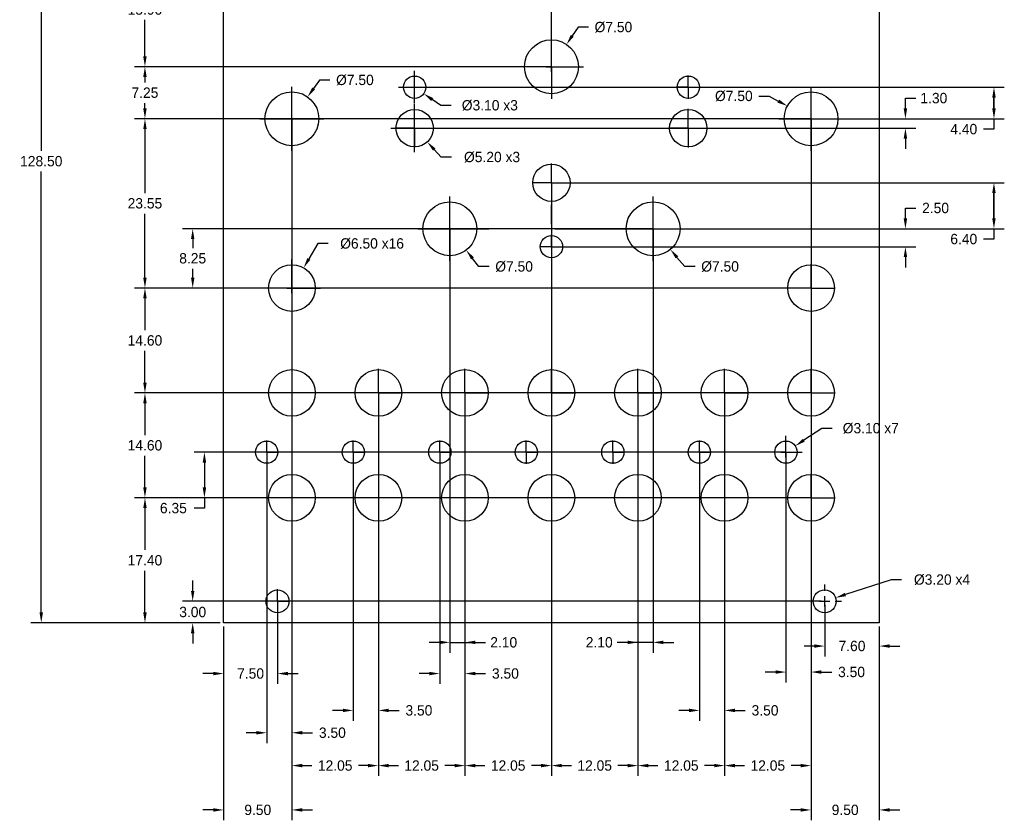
# Model space of a CAD drawing. Header units: millimetres. Extents: x -28 to 109, y -27 to 163.
# Tile 1 of 2: x -28 to 109, y -27 to 84. Entities that reach past the tile are written whole.
import ezdxf

# ---------------------------------------------------------------- set-up
doc = ezdxf.new("R2010")
doc.units = ezdxf.units.MM
doc.header["$MEASUREMENT"] = 0
doc.header["$PDSIZE"] = -5
doc.layers.add('Dimensions', color=1, linetype='Continuous')
doc.layers.add('Panel', color=7, linetype='Continuous')
doc.dimstyles.get("Standard").update_dxf_attribs({"dimscale": 8, "dimtxt": 0.18, "dimasz": 0.18, "dimexe": 0.18, "dimexo": 0.0625, "dimgap": 0.09, "dimtad": 0, "dimtih": 1, "dimtoh": 1, "dimzin": 0, "dimdsep": 46, "dimtxsty": 'Standard', "dimcen": -0.09, "dimadec": 0, "dimazin": 0, "dimtfac": 1, "dimtdec": 4, "dimtofl": 0, "dimtmove": 0, "dimatfit": 3, "dimfxl": 1, "dimtolj": 1, "dimtzin": 0, "dimarcsym": 0})

# ---------------------------------------------------------------- blocks, each defined once
blk = doc.blocks.new('*D288')
at = {"layer": 'Defpoints', "color": 0}
for p in [(9.5, 70.15), (21.55, 32), (21.55, -19.87)]:
    blk.add_point(p, dxfattribs=at)
at = {"layer": 'Dimensions', "color": 0, "lineweight": -2}
for p, q in [((9.5, 69.65), (9.5, -21.31)), ((21.55, 31.5), (21.55, -21.31)), ((10.94, -19.87), (12.29, -19.87)), ((20.11, -19.87), (18.77, -19.87))]:
    blk.add_line(p, q, dxfattribs=at)
at = {"layer": 'Dimensions', "color": 0}
for points in [[(10.94, -19.63), (10.94, -20.11), (9.5, -19.87)], [(20.11, -20.11), (20.11, -19.63), (21.55, -19.87)]]:
    blk.add_solid(points, dxfattribs=at)
at = {"layer": 'Dimensions', "color": 0, "insert": (15.53, -19.87), "char_height": 1.44, "attachment_point": 5}
blk.add_mtext('\\A1;12.05', dxfattribs=at)
blk = doc.blocks.new('*D293')
at = {"layer": 'Defpoints', "color": 0}
for p in [(81.8, 70.15), (69.75, 31.5), (81.8, -19.87)]:
    blk.add_point(p, dxfattribs=at)
at = {"layer": 'Dimensions', "color": 0, "lineweight": -2}
for p, q in [((81.8, 69.65), (81.8, -21.31)), ((69.75, 31), (69.75, -21.31)), ((71.19, -19.87), (72.54, -19.87)), ((80.36, -19.87), (79.02, -19.87))]:
    blk.add_line(p, q, dxfattribs=at)
at = {"layer": 'Dimensions', "color": 0}
for points in [[(71.19, -19.63), (71.19, -20.11), (69.75, -19.87)], [(80.36, -20.11), (80.36, -19.63), (81.8, -19.87)]]:
    blk.add_solid(points, dxfattribs=at)
at = {"layer": 'Dimensions', "color": 0, "insert": (75.78, -19.87), "char_height": 1.44, "attachment_point": 5}
blk.add_mtext('\\A1;12.05', dxfattribs=at)
blk = doc.blocks.new('*D295')
at = {"layer": 'Defpoints', "color": 0}
for p in [(21.55, 32), (18.05, 23.75), (21.55, -12.19)]:
    blk.add_point(p, dxfattribs=at)
at = {"layer": 'Dimensions', "color": 0, "lineweight": -2}
for p, q in [((21.55, 31.5), (21.55, -13.63)), ((18.05, 23.25), (18.05, -13.63)), ((16.61, -12.19), (15.17, -12.19)), ((22.99, -12.19), (24.43, -12.19))]:
    blk.add_line(p, q, dxfattribs=at)
at = {"layer": 'Dimensions', "color": 0}
for points in [[(16.61, -12.43), (16.61, -11.95), (18.05, -12.19)], [(22.99, -11.95), (22.99, -12.43), (21.55, -12.19)]]:
    blk.add_solid(points, dxfattribs=at)
at = {"layer": 'Dimensions', "color": 0, "insert": (27.19, -12.19), "char_height": 1.44, "attachment_point": 5}
blk.add_mtext('\\A1;3.50', dxfattribs=at)
blk = doc.blocks.new('*D296')
at = {"layer": 'Defpoints', "color": 0}
for p in [(30.1, 23.75), (33.6, 17.4), (33.6, -7.06)]:
    blk.add_point(p, dxfattribs=at)
at = {"layer": 'Dimensions', "color": 0, "lineweight": -2}
for p, q in [((30.1, 23.25), (30.1, -8.5)), ((33.6, 16.9), (33.6, -8.5)), ((28.66, -7.06), (27.22, -7.06)), ((35.04, -7.06), (36.48, -7.06))]:
    blk.add_line(p, q, dxfattribs=at)
at = {"layer": 'Dimensions', "color": 0}
for points in [[(28.66, -7.3), (28.66, -6.82), (30.1, -7.06)], [(35.04, -6.82), (35.04, -7.3), (33.6, -7.06)]]:
    blk.add_solid(points, dxfattribs=at)
at = {"layer": 'Dimensions', "color": 0, "insert": (39.24, -7.06), "char_height": 1.44, "attachment_point": 5}
blk.add_mtext('\\A1;3.50', dxfattribs=at)
blk = doc.blocks.new('*D299')
at = {"layer": 'Defpoints', "color": 0}
for p in [(69.75, 32), (66.25, 23.75), (69.75, -12.19)]:
    blk.add_point(p, dxfattribs=at)
at = {"layer": 'Dimensions', "color": 0, "lineweight": -2}
for p, q in [((69.75, 31.5), (69.75, -13.63)), ((66.25, 23.25), (66.25, -13.63)), ((64.81, -12.19), (63.37, -12.19)), ((71.19, -12.19), (72.63, -12.19))]:
    blk.add_line(p, q, dxfattribs=at)
at = {"layer": 'Dimensions', "color": 0}
for points in [[(64.81, -12.43), (64.81, -11.95), (66.25, -12.19)], [(71.19, -11.95), (71.19, -12.43), (69.75, -12.19)]]:
    blk.add_solid(points, dxfattribs=at)
at = {"layer": 'Dimensions', "color": 0, "insert": (75.39, -12.19), "char_height": 1.44, "attachment_point": 5}
blk.add_mtext('\\A1;3.50', dxfattribs=at)
blk = doc.blocks.new('*D300')
at = {"layer": 'Defpoints', "color": 0}
for p in [(78.3, 23.75), (81.8, 0), (81.8, -6.85)]:
    blk.add_point(p, dxfattribs=at)
at = {"layer": 'Dimensions', "color": 0, "lineweight": -2}
for p, q in [((78.3, 23.25), (78.3, -8.29)), ((81.8, -0.5), (81.8, -8.29)), ((76.86, -6.85), (75.42, -6.85)), ((83.24, -6.85), (84.68, -6.85))]:
    blk.add_line(p, q, dxfattribs=at)
at = {"layer": 'Dimensions', "color": 0}
for points in [[(76.86, -7.09), (76.86, -6.61), (78.3, -6.85)], [(83.24, -6.61), (83.24, -7.09), (81.8, -6.85)]]:
    blk.add_solid(points, dxfattribs=at)
at = {"layer": 'Dimensions', "color": 0, "insert": (87.44, -6.85), "char_height": 1.44, "attachment_point": 5}
blk.add_mtext('\\A1;3.50', dxfattribs=at)
blk = doc.blocks.new('*D301')
at = {"layer": 'Defpoints', "color": 0}
for p in [(7.5, 3), (0, 0), (7.5, -7.06)]:
    blk.add_point(p, dxfattribs=at)
at = {"layer": 'Dimensions', "color": 0, "lineweight": -2}
for p, q in [((7.5, 2.5), (7.5, -8.5)), ((0, -0.5), (0, -8.5)), ((-1.44, -7.06), (-2.88, -7.06)), ((8.94, -7.06), (10.38, -7.06))]:
    blk.add_line(p, q, dxfattribs=at)
at = {"layer": 'Dimensions', "color": 0}
for points in [[(-1.44, -7.3), (-1.44, -6.82), (0, -7.06)], [(8.94, -6.82), (8.94, -7.3), (7.5, -7.06)]]:
    blk.add_solid(points, dxfattribs=at)
at = {"layer": 'Dimensions', "color": 0, "insert": (3.75, -7.06), "char_height": 1.44, "attachment_point": 5}
blk.add_mtext('\\A1;7.50', dxfattribs=at)
blk = doc.blocks.new('*D302')
at = {"layer": 'Defpoints', "color": 0}
for p in [(83.7, 3), (91.3, 0), (91.3, -3.23)]:
    blk.add_point(p, dxfattribs=at)
at = {"layer": 'Dimensions', "color": 0, "lineweight": -2}
for p, q in [((83.7, 2.5), (83.7, -4.67)), ((91.3, -0.5), (91.3, -4.67)), ((82.26, -3.23), (80.82, -3.23)), ((92.74, -3.23), (94.18, -3.23))]:
    blk.add_line(p, q, dxfattribs=at)
at = {"layer": 'Dimensions', "color": 0}
for points in [[(82.26, -3.47), (82.26, -2.99), (83.7, -3.23)], [(92.74, -2.99), (92.74, -3.47), (91.3, -3.23)]]:
    blk.add_solid(points, dxfattribs=at)
at = {"layer": 'Dimensions', "color": 0, "insert": (87.5, -3.23), "char_height": 1.44, "attachment_point": 5}
blk.add_mtext('\\A1;7.60', dxfattribs=at)
blk = doc.blocks.new('*D303')
at = {"layer": 'Defpoints', "color": 0}
for p in [(-4.31, 3), (83.7, 3), (0, 0)]:
    blk.add_point(p, dxfattribs=at)
at = {"layer": 'Dimensions', "color": 0, "lineweight": -2}
for p, q in [((-4.31, 4.44), (-4.31, 5.88)), ((83.2, 3), (-5.75, 3)), ((-0.5, 0), (-5.75, 0)), ((-4.31, -1.44), (-4.31, -2.88))]:
    blk.add_line(p, q, dxfattribs=at)
at = {"layer": 'Dimensions', "color": 0}
for points in [[(-4.55, 4.44), (-4.07, 4.44), (-4.31, 3)], [(-4.07, -1.44), (-4.55, -1.44), (-4.31, 0)]]:
    blk.add_solid(points, dxfattribs=at)
at = {"layer": 'Dimensions', "color": 0, "insert": (-4.31, 1.5), "char_height": 1.44, "attachment_point": 5}
blk.add_mtext('\\A1;3.00', dxfattribs=at)
blk = doc.blocks.new('*D304')
at = {"layer": 'Defpoints', "color": 0}
for p in [(81.8, 17.4), (-10.96, 0), (0, 0)]:
    blk.add_point(p, dxfattribs=at)
at = {"layer": 'Dimensions', "color": 0, "lineweight": -2}
for p, q in [((81.3, 17.4), (-12.4, 17.4)), ((-10.96, 15.96), (-10.96, 10.14)), ((-10.96, 1.44), (-10.96, 7.26)), ((-0.5, 0), (-12.4, 0))]:
    blk.add_line(p, q, dxfattribs=at)
at = {"layer": 'Dimensions', "color": 0}
for points in [[(-10.72, 15.96), (-11.2, 15.96), (-10.96, 17.4)], [(-11.2, 1.44), (-10.72, 1.44), (-10.96, 0)]]:
    blk.add_solid(points, dxfattribs=at)
at = {"layer": 'Dimensions', "color": 0, "insert": (-10.96, 8.7), "char_height": 1.44, "attachment_point": 5}
blk.add_mtext('\\A1;17.40', dxfattribs=at)
blk = doc.blocks.new('*D305')
at = {"layer": 'Defpoints', "color": 0}
for p in [(78.3, 23.75), (-2.68, 17.4), (81.8, 17.4)]:
    blk.add_point(p, dxfattribs=at)
at = {"layer": 'Dimensions', "color": 0, "lineweight": -2}
for p, q in [((77.8, 23.75), (-4.12, 23.75)), ((-2.68, 22.31), (-2.68, 18.84)), ((81.3, 17.4), (-4.12, 17.4)), ((-2.68, 17.4), (-2.68, 15.96)), ((-2.68, 15.96), (-4.12, 15.96))]:
    blk.add_line(p, q, dxfattribs=at)
at = {"layer": 'Dimensions', "color": 0}
for points in [[(-2.44, 22.31), (-2.92, 22.31), (-2.68, 23.75)], [(-2.92, 18.84), (-2.44, 18.84), (-2.68, 17.4)]]:
    blk.add_solid(points, dxfattribs=at)
at = {"layer": 'Dimensions', "color": 0, "insert": (-7, 15.96), "char_height": 1.44, "attachment_point": 5}
blk.add_mtext('\\A1;6.35', dxfattribs=at)
blk = doc.blocks.new('*D306')
at = {"layer": 'Defpoints', "color": 0}
for p in [(-10.96, 32), (81.8, 32), (81.8, 17.4)]:
    blk.add_point(p, dxfattribs=at)
at = {"layer": 'Dimensions', "color": 0, "lineweight": -2}
for p, q in [((81.3, 32), (-12.4, 32)), ((-10.96, 30.56), (-10.96, 26.14)), ((-10.96, 18.84), (-10.96, 23.26)), ((81.3, 17.4), (-12.4, 17.4))]:
    blk.add_line(p, q, dxfattribs=at)
at = {"layer": 'Dimensions', "color": 0}
for points in [[(-10.72, 30.56), (-11.2, 30.56), (-10.96, 32)], [(-11.2, 18.84), (-10.72, 18.84), (-10.96, 17.4)]]:
    blk.add_solid(points, dxfattribs=at)
at = {"layer": 'Dimensions', "color": 0, "insert": (-10.96, 24.7), "char_height": 1.44, "attachment_point": 5}
blk.add_mtext('\\A1;14.60', dxfattribs=at)
blk = doc.blocks.new('*D307')
at = {"layer": 'Defpoints', "color": 0}
for p in [(-10.96, 46.6), (81.8, 46.6), (81.8, 32)]:
    blk.add_point(p, dxfattribs=at)
at = {"layer": 'Dimensions', "color": 0, "lineweight": -2}
for p, q in [((81.3, 46.6), (-12.4, 46.6)), ((-10.96, 45.16), (-10.96, 40.74)), ((-10.96, 33.44), (-10.96, 37.86)), ((81.3, 32), (-12.4, 32))]:
    blk.add_line(p, q, dxfattribs=at)
at = {"layer": 'Dimensions', "color": 0}
for points in [[(-10.72, 45.16), (-11.2, 45.16), (-10.96, 46.6)], [(-11.2, 33.44), (-10.72, 33.44), (-10.96, 32)]]:
    blk.add_solid(points, dxfattribs=at)
at = {"layer": 'Dimensions', "color": 0, "insert": (-10.96, 39.3), "char_height": 1.44, "attachment_point": 5}
blk.add_mtext('\\A1;14.60', dxfattribs=at)
blk = doc.blocks.new('*D308')
at = {"layer": 'Defpoints', "color": 0}
for p in [(57.7, 54.85), (-4.31, 46.6), (81.8, 46.6)]:
    blk.add_point(p, dxfattribs=at)
at = {"layer": 'Dimensions', "color": 0, "lineweight": -2}
for p, q in [((57.2, 54.85), (-5.75, 54.85)), ((-4.31, 53.41), (-4.31, 52.16)), ((-4.31, 48.04), (-4.31, 49.28)), ((81.3, 46.6), (-5.75, 46.6))]:
    blk.add_line(p, q, dxfattribs=at)
at = {"layer": 'Dimensions', "color": 0}
for points in [[(-4.07, 53.41), (-4.55, 53.41), (-4.31, 54.85)], [(-4.55, 48.04), (-4.07, 48.04), (-4.31, 46.6)]]:
    blk.add_solid(points, dxfattribs=at)
at = {"layer": 'Dimensions', "color": 0, "insert": (-4.31, 50.73), "char_height": 1.44, "attachment_point": 5}
blk.add_mtext('\\A1;8.25', dxfattribs=at)
blk = doc.blocks.new('*D309')
at = {"layer": 'Defpoints', "color": 0}
for p in [(81.8, 70.15), (-10.96, 46.6), (81.8, 46.6)]:
    blk.add_point(p, dxfattribs=at)
at = {"layer": 'Dimensions', "color": 0, "lineweight": -2}
for p, q in [((81.3, 70.15), (-12.4, 70.15)), ((-10.96, 68.71), (-10.96, 59.81)), ((-10.96, 48.04), (-10.96, 56.94)), ((81.3, 46.6), (-12.4, 46.6))]:
    blk.add_line(p, q, dxfattribs=at)
at = {"layer": 'Dimensions', "color": 0}
for points in [[(-10.72, 68.71), (-11.2, 68.71), (-10.96, 70.15)], [(-11.2, 48.04), (-10.72, 48.04), (-10.96, 46.6)]]:
    blk.add_solid(points, dxfattribs=at)
at = {"layer": 'Dimensions', "color": 0, "insert": (-10.96, 58.38), "char_height": 1.44, "attachment_point": 5}
blk.add_mtext('\\A1;23.55', dxfattribs=at)
blk = doc.blocks.new('*D334')
at = {"layer": 'Defpoints', "color": 0}
for p in [(45.65, 77.4), (-10.96, 70.15), (81.8, 70.15)]:
    blk.add_point(p, dxfattribs=at)
at = {"layer": 'Dimensions', "color": 0, "lineweight": -2}
for p, q in [((45.15, 77.4), (-12.4, 77.4)), ((-10.96, 75.96), (-10.96, 75.22)), ((-10.96, 71.59), (-10.96, 72.34)), ((81.3, 70.15), (-12.4, 70.15))]:
    blk.add_line(p, q, dxfattribs=at)
at = {"layer": 'Dimensions', "color": 0}
for points in [[(-10.72, 75.96), (-11.2, 75.96), (-10.96, 77.4)], [(-11.2, 71.59), (-10.72, 71.59), (-10.96, 70.15)]]:
    blk.add_solid(points, dxfattribs=at)
at = {"layer": 'Dimensions', "color": 0, "insert": (-10.96, 73.78), "char_height": 1.44, "attachment_point": 5}
blk.add_mtext('\\A1;7.25', dxfattribs=at)
blk = doc.blocks.new('*D344')
at = {"layer": 'Defpoints', "color": 0}
for p in [(-25.4, 128.5), (0, 128.5), (0, 0)]:
    blk.add_point(p, dxfattribs=at)
at = {"layer": 'Dimensions', "color": 0, "lineweight": -2}
for p, q in [((-0.5, 128.5), (-26.84, 128.5)), ((-25.4, 127.06), (-25.4, 65.69)), ((-25.4, 1.44), (-25.4, 62.81)), ((-0.5, 0), (-26.84, 0))]:
    blk.add_line(p, q, dxfattribs=at)
at = {"layer": 'Dimensions', "color": 0}
for points in [[(-25.16, 127.06), (-25.64, 127.06), (-25.4, 128.5)], [(-25.64, 1.44), (-25.16, 1.44), (-25.4, 0)]]:
    blk.add_solid(points, dxfattribs=at)
at = {"layer": 'Dimensions', "color": 0, "insert": (-25.4, 64.25), "char_height": 1.44, "attachment_point": 5}
blk.add_mtext('\\A1;128.50', dxfattribs=at)
blk = doc.blocks.new('*D363')
at = {"layer": 'Defpoints', "color": 0}
for p in [(11.14, 49.41), (7.86, 43.79)]:
    blk.add_point(p, dxfattribs=at)
at = {"layer": 'Dimensions', "color": 0, "lineweight": -2}
for p, q in [((13.11, 52.78), (11.86, 50.65)), ((14.55, 52.78), (13.11, 52.78))]:
    blk.add_line(p, q, dxfattribs=at)
at = {"layer": 'Dimensions', "color": 0}
for p, q in [((9.5, 48.04), (9.5, 50.57)), ((9.5, 45.88), (9.5, 47.32)), ((8.06, 46.6), (5.53, 46.6)), ((8.78, 46.6), (10.22, 46.6)), ((10.94, 46.6), (13.47, 46.6)), ((9.5, 45.16), (9.5, 42.63))]:
    blk.add_line(p, q, dxfattribs=at)
blk.add_solid([(11.66, 50.77), (12.07, 50.53), (11.14, 49.41)], dxfattribs=at)
at = {"layer": 'Dimensions', "color": 0, "insert": (20.67, 52.78), "char_height": 1.44, "attachment_point": 5}
blk.add_mtext('\\A1;%%c6.50 x16', dxfattribs=at)
blk = doc.blocks.new('*D364')
at = {"layer": 'Defpoints', "color": 0}
for p in [(79.59, 24.61), (77.01, 22.89)]:
    blk.add_point(p, dxfattribs=at)
at = {"layer": 'Dimensions', "color": 0, "lineweight": -2}
for p, q in [((83.28, 27.07), (80.79, 25.41)), ((84.72, 27.07), (83.28, 27.07))]:
    blk.add_line(p, q, dxfattribs=at)
at = {"layer": 'Dimensions', "color": 0}
for p, q in [((78.3, 25.19), (78.3, 26.02)), ((76.86, 23.75), (76.03, 23.75)), ((77.58, 23.75), (79.02, 23.75)), ((78.3, 23.03), (78.3, 24.47)), ((79.74, 23.75), (80.57, 23.75)), ((78.3, 22.31), (78.3, 21.48))]:
    blk.add_line(p, q, dxfattribs=at)
blk.add_solid([(80.66, 25.61), (80.92, 25.21), (79.59, 24.61)], dxfattribs=at)
at = {"layer": 'Dimensions', "color": 0, "insert": (90.12, 27.07), "char_height": 1.44, "attachment_point": 5}
blk.add_mtext('\\A1;%%c3.10 x7', dxfattribs=at)
blk = doc.blocks.new('*D368')
at = {"layer": 'Defpoints', "color": 0}
for p in [(85.22, 3.49), (82.18, 2.51)]:
    blk.add_point(p, dxfattribs=at)
at = {"layer": 'Dimensions', "color": 0, "lineweight": -2}
for p, q in [((92.96, 6), (86.59, 3.94)), ((94.4, 6), (92.96, 6))]:
    blk.add_line(p, q, dxfattribs=at)
at = {"layer": 'Dimensions', "color": 0}
for p, q in [((83.7, 4.44), (83.7, 5.32)), ((82.26, 3), (81.38, 3)), ((82.98, 3), (84.42, 3)), ((83.7, 2.28), (83.7, 3.72)), ((85.14, 3), (86.02, 3)), ((83.7, 1.56), (83.7, 0.68))]:
    blk.add_line(p, q, dxfattribs=at)
blk.add_solid([(86.52, 4.17), (86.67, 3.71), (85.22, 3.49)], dxfattribs=at)
at = {"layer": 'Dimensions', "color": 0, "insert": (100.04, 6), "char_height": 1.44, "attachment_point": 5}
blk.add_mtext('\\A1;%%c3.20 x4', dxfattribs=at)
blk = doc.blocks.new('*D370')
at = {"layer": 'Defpoints', "color": 0}
for p in [(6, 23.75), (9.5, 3), (9.5, -15.3)]:
    blk.add_point(p, dxfattribs=at)
at = {"layer": 'Dimensions', "color": 0, "lineweight": -2}
for p, q in [((6, 23.25), (6, -16.74)), ((9.5, 2.5), (9.5, -16.74)), ((4.56, -15.3), (3.12, -15.3)), ((10.94, -15.3), (12.38, -15.3))]:
    blk.add_line(p, q, dxfattribs=at)
at = {"layer": 'Dimensions', "color": 0}
for points in [[(4.56, -15.54), (4.56, -15.06), (6, -15.3)], [(10.94, -15.06), (10.94, -15.54), (9.5, -15.3)]]:
    blk.add_solid(points, dxfattribs=at)
at = {"layer": 'Dimensions', "color": 0, "insert": (15.14, -15.3), "char_height": 1.44, "attachment_point": 5}
blk.add_mtext('\\A1;3.50', dxfattribs=at)
blk = doc.blocks.new('*D371')
at = {"layer": 'Defpoints', "color": 0}
for p in [(9.5, 17.4), (0, -0.5), (9.5, -26.04)]:
    blk.add_point(p, dxfattribs=at)
at = {"layer": 'Dimensions', "color": 0, "lineweight": -2}
for p, q in [((9.5, 16.9), (9.5, -27.48)), ((0, -1), (0, -27.48)), ((-1.44, -26.04), (-2.88, -26.04)), ((10.94, -26.04), (12.38, -26.04))]:
    blk.add_line(p, q, dxfattribs=at)
at = {"layer": 'Dimensions', "color": 0}
for points in [[(-1.44, -26.28), (-1.44, -25.8), (0, -26.04)], [(10.94, -25.8), (10.94, -26.28), (9.5, -26.04)]]:
    blk.add_solid(points, dxfattribs=at)
at = {"layer": 'Dimensions', "color": 0, "insert": (4.75, -26.04), "char_height": 1.44, "attachment_point": 5}
blk.add_mtext('\\A1;9.50', dxfattribs=at)
blk = doc.blocks.new('*D372')
at = {"layer": 'Defpoints', "color": 0}
for p in [(81.8, 17.4), (91.3, 0), (81.8, -26.04)]:
    blk.add_point(p, dxfattribs=at)
at = {"layer": 'Dimensions', "color": 0, "lineweight": -2}
for p, q in [((81.8, 16.9), (81.8, -27.48)), ((91.3, -0.5), (91.3, -27.48)), ((80.36, -26.04), (78.92, -26.04)), ((92.74, -26.04), (94.18, -26.04))]:
    blk.add_line(p, q, dxfattribs=at)
at = {"layer": 'Dimensions', "color": 0}
for points in [[(80.36, -26.28), (80.36, -25.8), (81.8, -26.04)], [(92.74, -25.8), (92.74, -26.28), (91.3, -26.04)]]:
    blk.add_solid(points, dxfattribs=at)
at = {"layer": 'Dimensions', "color": 0, "insert": (86.55, -26.04), "char_height": 1.44, "attachment_point": 5}
blk.add_mtext('\\A1;9.50', dxfattribs=at)
blk = doc.blocks.new('*D373')
at = {"layer": 'Defpoints', "color": 0}
for p in [(67.9, 93.3), (-10.96, 77.4), (45.65, 77.4)]:
    blk.add_point(p, dxfattribs=at)
at = {"layer": 'Dimensions', "color": 0, "lineweight": -2}
for p, q in [((67.4, 93.3), (-12.4, 93.3)), ((-10.96, 91.86), (-10.96, 86.79)), ((-10.96, 78.84), (-10.96, 83.91)), ((45.15, 77.4), (-12.4, 77.4))]:
    blk.add_line(p, q, dxfattribs=at)
at = {"layer": 'Dimensions', "color": 0}
for points in [[(-10.72, 91.86), (-11.2, 91.86), (-10.96, 93.3)], [(-11.2, 78.84), (-10.72, 78.84), (-10.96, 77.4)]]:
    blk.add_solid(points, dxfattribs=at)
at = {"layer": 'Dimensions', "color": 0, "insert": (-10.96, 85.35), "char_height": 1.44, "attachment_point": 5}
blk.add_mtext('\\A1;15.90', dxfattribs=at)
blk = doc.blocks.new('*D381')
at = {"layer": 'Defpoints', "color": 0}
for p in [(23.4, 148.89), (23.4, 93.3), (45.65, 77.4)]:
    blk.add_point(p, dxfattribs=at)
at = {"layer": 'Dimensions', "color": 0, "lineweight": -2}
for p, q in [((23.4, 93.8), (23.4, 150.33)), ((45.65, 77.9), (45.65, 150.33)), ((24.84, 148.89), (30.93, 148.89)), ((44.21, 148.89), (38.12, 148.89))]:
    blk.add_line(p, q, dxfattribs=at)
at = {"layer": 'Dimensions', "color": 0}
for points in [[(24.84, 149.13), (24.84, 148.65), (23.4, 148.89)], [(44.21, 148.65), (44.21, 149.13), (45.65, 148.89)]]:
    blk.add_solid(points, dxfattribs=at)
at = {"layer": 'Dimensions', "color": 0, "insert": (34.52, 148.89), "char_height": 1.44, "attachment_point": 5}
blk.add_mtext('\\A1;22.25', dxfattribs=at)
blk = doc.blocks.new('*D387')
at = {"layer": 'Defpoints', "color": 0}
for p in [(47.75, 80.51), (43.55, 74.29)]:
    blk.add_point(p, dxfattribs=at)
at = {"layer": 'Dimensions', "color": 0, "lineweight": -2}
for p, q in [((49.36, 82.9), (48.55, 81.7)), ((50.8, 82.9), (49.36, 82.9))]:
    blk.add_line(p, q, dxfattribs=at)
at = {"layer": 'Dimensions', "color": 0}
for p, q in [((45.65, 78.84), (45.65, 81.87)), ((44.21, 77.4), (41.18, 77.4)), ((44.93, 77.4), (46.37, 77.4)), ((45.65, 76.68), (45.65, 78.12)), ((47.09, 77.4), (50.12, 77.4)), ((45.65, 75.96), (45.65, 72.93))]:
    blk.add_line(p, q, dxfattribs=at)
blk.add_solid([(48.35, 81.84), (48.75, 81.57), (47.75, 80.51)], dxfattribs=at)
at = {"layer": 'Dimensions', "color": 0, "insert": (54.28, 82.9), "char_height": 1.44, "attachment_point": 5}
blk.add_mtext('\\A1;%%c7.50', dxfattribs=at)
blk = doc.blocks.new('*D392')
at = {"layer": 'Defpoints', "color": 0}
for p in [(81.8, 70.15), (94.94, 70.15), (26.6, 68.85)]:
    blk.add_point(p, dxfattribs=at)
at = {"layer": 'Dimensions', "color": 0, "lineweight": -2}
for p, q in [((94.94, 73.03), (96.38, 73.03)), ((94.94, 71.59), (94.94, 73.03)), ((82.3, 70.15), (96.38, 70.15)), ((27.1, 68.85), (96.38, 68.85)), ((94.94, 67.41), (94.94, 65.97))]:
    blk.add_line(p, q, dxfattribs=at)
at = {"layer": 'Dimensions', "color": 0}
for points in [[(94.7, 71.59), (95.18, 71.59), (94.94, 70.15)], [(95.18, 67.41), (94.7, 67.41), (94.94, 68.85)]]:
    blk.add_solid(points, dxfattribs=at)
at = {"layer": 'Dimensions', "color": 0, "insert": (98.9, 73.03), "char_height": 1.44, "attachment_point": 5}
blk.add_mtext('\\A1;1.30', dxfattribs=at)
blk = doc.blocks.new('*D393')
at = {"layer": 'Defpoints', "color": 0}
for p in [(26.6, 74.55), (81.8, 70.15), (107.27, 70.15)]:
    blk.add_point(p, dxfattribs=at)
at = {"layer": 'Dimensions', "color": 0, "lineweight": -2}
for p, q in [((27.1, 74.55), (108.71, 74.55)), ((107.27, 73.11), (107.27, 71.59)), ((107.27, 71.59), (107.27, 73.11)), ((82.3, 70.15), (108.71, 70.15)), ((107.27, 70.15), (107.27, 68.71)), ((107.27, 68.71), (105.83, 68.71))]:
    blk.add_line(p, q, dxfattribs=at)
at = {"layer": 'Dimensions', "color": 0}
for points in [[(107.51, 73.11), (107.03, 73.11), (107.27, 74.55)], [(107.03, 71.59), (107.51, 71.59), (107.27, 70.15)]]:
    blk.add_solid(points, dxfattribs=at)
at = {"layer": 'Dimensions', "color": 0, "insert": (103.07, 68.71), "char_height": 1.44, "attachment_point": 5}
blk.add_mtext('\\A1;4.40', dxfattribs=at)
blk = doc.blocks.new('*D397')
at = {"layer": 'Defpoints', "color": 0}
for p in [(21.55, 32), (33.6, 32), (33.6, -19.87)]:
    blk.add_point(p, dxfattribs=at)
at = {"layer": 'Dimensions', "color": 0, "lineweight": -2}
for p, q in [((21.55, 31.5), (21.55, -21.31)), ((33.6, 31.5), (33.6, -21.31)), ((22.99, -19.87), (24.34, -19.87)), ((32.16, -19.87), (30.82, -19.87))]:
    blk.add_line(p, q, dxfattribs=at)
at = {"layer": 'Dimensions', "color": 0}
for points in [[(22.99, -19.63), (22.99, -20.11), (21.55, -19.87)], [(32.16, -20.11), (32.16, -19.63), (33.6, -19.87)]]:
    blk.add_solid(points, dxfattribs=at)
at = {"layer": 'Dimensions', "color": 0, "insert": (27.57, -19.87), "char_height": 1.44, "attachment_point": 5}
blk.add_mtext('\\A1;12.05', dxfattribs=at)
blk = doc.blocks.new('*D400')
at = {"layer": 'Defpoints', "color": 0}
for p in [(57.7, 32), (69.75, 32), (69.75, -19.87)]:
    blk.add_point(p, dxfattribs=at)
at = {"layer": 'Dimensions', "color": 0, "lineweight": -2}
for p, q in [((57.7, 31.5), (57.7, -21.31)), ((69.75, 31.5), (69.75, -21.31)), ((59.14, -19.87), (60.48, -19.87)), ((68.31, -19.87), (66.97, -19.87))]:
    blk.add_line(p, q, dxfattribs=at)
at = {"layer": 'Dimensions', "color": 0}
for points in [[(59.14, -19.63), (59.14, -20.11), (57.7, -19.87)], [(68.31, -20.11), (68.31, -19.63), (69.75, -19.87)]]:
    blk.add_solid(points, dxfattribs=at)
at = {"layer": 'Dimensions', "color": 0, "insert": (63.73, -19.87), "char_height": 1.44, "attachment_point": 5}
blk.add_mtext('\\A1;12.05', dxfattribs=at)
blk = doc.blocks.new('*D401')
at = {"layer": 'Defpoints', "color": 0}
for p in [(31.5, 54.85), (33.6, 32), (33.6, -2.72)]:
    blk.add_point(p, dxfattribs=at)
at = {"layer": 'Dimensions', "color": 0, "lineweight": -2}
for p, q in [((31.5, 54.35), (31.5, -4.16)), ((33.6, 31.5), (33.6, -4.16)), ((30.06, -2.72), (28.62, -2.72)), ((31.5, -2.72), (36.48, -2.72))]:
    blk.add_line(p, q, dxfattribs=at)
at = {"layer": 'Dimensions', "color": 0}
for points in [[(30.06, -2.96), (30.06, -2.48), (31.5, -2.72)], [(35.04, -2.48), (35.04, -2.96), (33.6, -2.72)]]:
    blk.add_solid(points, dxfattribs=at)
at = {"layer": 'Dimensions', "color": 0, "insert": (39, -2.72), "char_height": 1.44, "attachment_point": 5}
blk.add_mtext('\\A1;2.10', dxfattribs=at)
blk = doc.blocks.new('*D402')
at = {"layer": 'Defpoints', "color": 0}
for p in [(59.8, 54.85), (57.7, 32), (57.7, -2.72)]:
    blk.add_point(p, dxfattribs=at)
at = {"layer": 'Dimensions', "color": 0, "lineweight": -2}
for p, q in [((59.8, 54.35), (59.8, -4.16)), ((57.7, 31.5), (57.7, -4.16)), ((59.8, -2.72), (54.82, -2.72)), ((61.24, -2.72), (62.68, -2.72))]:
    blk.add_line(p, q, dxfattribs=at)
at = {"layer": 'Dimensions', "color": 0}
for points in [[(56.26, -2.96), (56.26, -2.48), (57.7, -2.72)], [(61.24, -2.48), (61.24, -2.96), (59.8, -2.72)]]:
    blk.add_solid(points, dxfattribs=at)
at = {"layer": 'Dimensions', "color": 0, "insert": (52.3, -2.72), "char_height": 1.44, "attachment_point": 5}
blk.add_mtext('\\A1;2.10', dxfattribs=at)
blk = doc.blocks.new('*D407')
at = {"layer": 'Defpoints', "color": 0}
for p in [(45.65, 61.2), (33.6, 32), (45.65, -19.87)]:
    blk.add_point(p, dxfattribs=at)
at = {"layer": 'Dimensions', "color": 0, "lineweight": -2}
for p, q in [((45.65, 60.7), (45.65, -21.31)), ((33.6, 31.5), (33.6, -21.31)), ((35.04, -19.87), (36.38, -19.87)), ((44.21, -19.87), (42.87, -19.87))]:
    blk.add_line(p, q, dxfattribs=at)
at = {"layer": 'Dimensions', "color": 0}
for points in [[(35.04, -19.63), (35.04, -20.11), (33.6, -19.87)], [(44.21, -20.11), (44.21, -19.63), (45.65, -19.87)]]:
    blk.add_solid(points, dxfattribs=at)
at = {"layer": 'Dimensions', "color": 0, "insert": (39.62, -19.87), "char_height": 1.44, "attachment_point": 5}
blk.add_mtext('\\A1;12.05', dxfattribs=at)
blk = doc.blocks.new('*D408')
at = {"layer": 'Defpoints', "color": 0}
for p in [(45.65, 54.85), (57.7, 32), (45.65, -19.87)]:
    blk.add_point(p, dxfattribs=at)
at = {"layer": 'Dimensions', "color": 0, "lineweight": -2}
for p, q in [((45.65, 54.35), (45.65, -21.31)), ((57.7, 31.5), (57.7, -21.31)), ((47.09, -19.87), (48.44, -19.87)), ((56.26, -19.87), (54.91, -19.87))]:
    blk.add_line(p, q, dxfattribs=at)
at = {"layer": 'Dimensions', "color": 0}
for points in [[(47.09, -19.63), (47.09, -20.11), (45.65, -19.87)], [(56.26, -20.11), (56.26, -19.63), (57.7, -19.87)]]:
    blk.add_solid(points, dxfattribs=at)
at = {"layer": 'Dimensions', "color": 0, "insert": (51.67, -19.87), "char_height": 1.44, "attachment_point": 5}
blk.add_mtext('\\A1;12.05', dxfattribs=at)
blk = doc.blocks.new('*D414')
at = {"layer": 'Defpoints', "color": 0}
for p in [(25.33, 75.44), (27.87, 73.66)]:
    blk.add_point(p, dxfattribs=at)
at = {"layer": 'Dimensions', "color": 0}
for p, q in [((26.6, 72.28), (26.6, 76.82)), ((24.33, 74.55), (28.87, 74.55))]:
    blk.add_line(p, q, dxfattribs=at)
at = {"layer": 'Dimensions', "color": 0, "lineweight": -2}
for p, q in [((30.23, 72.01), (29.05, 72.84)), ((31.67, 72.01), (30.23, 72.01))]:
    blk.add_line(p, q, dxfattribs=at)
at = {"layer": 'Dimensions', "color": 0}
blk.add_solid([(29.19, 73.03), (28.91, 72.64), (27.87, 73.66)], dxfattribs=at)
at = {"layer": 'Dimensions', "color": 0, "insert": (37.07, 72.01), "char_height": 1.44, "attachment_point": 5}
blk.add_mtext('\\A1;%%c3.10 x3', dxfattribs=at)
blk = doc.blocks.new('*D415')
at = {"layer": 'Defpoints', "color": 0}
for p in [(24.84, 70.77), (28.36, 66.93)]:
    blk.add_point(p, dxfattribs=at)
at = {"layer": 'Dimensions', "color": 0}
for p, q in [((26.6, 65.53), (26.6, 72.17)), ((23.28, 68.85), (29.92, 68.85))]:
    blk.add_line(p, q, dxfattribs=at)
at = {"layer": 'Dimensions', "color": 0, "lineweight": -2}
for p, q in [((30.3, 64.81), (29.33, 65.87)), ((31.74, 64.81), (30.3, 64.81))]:
    blk.add_line(p, q, dxfattribs=at)
at = {"layer": 'Dimensions', "color": 0}
blk.add_solid([(29.51, 66.03), (29.15, 65.71), (28.36, 66.93)], dxfattribs=at)
at = {"layer": 'Dimensions', "color": 0, "insert": (37.38, 64.81), "char_height": 1.44, "attachment_point": 5}
blk.add_mtext('\\A1;%%c5.20 x3', dxfattribs=at)
blk = doc.blocks.new('*D416')
at = {"layer": 'Defpoints', "color": 0}
for p in [(11.69, 73.2), (7.31, 67.1)]:
    blk.add_point(p, dxfattribs=at)
at = {"layer": 'Dimensions', "color": 0, "lineweight": -2}
for p, q in [((13.36, 75.54), (12.53, 74.37)), ((14.8, 75.54), (13.36, 75.54))]:
    blk.add_line(p, q, dxfattribs=at)
at = {"layer": 'Dimensions', "color": 0}
for p, q in [((9.5, 65.68), (9.5, 74.62)), ((5.03, 70.15), (13.97, 70.15))]:
    blk.add_line(p, q, dxfattribs=at)
blk.add_solid([(12.33, 74.51), (12.72, 74.23), (11.69, 73.2)], dxfattribs=at)
at = {"layer": 'Dimensions', "color": 0, "insert": (18.28, 75.54), "char_height": 1.44, "attachment_point": 5}
blk.add_mtext('\\A1;%%c7.50', dxfattribs=at)
blk = doc.blocks.new('*D417')
at = {"layer": 'Defpoints', "color": 0}
for p in [(78.5, 71.94), (85.1, 68.36)]:
    blk.add_point(p, dxfattribs=at)
at = {"layer": 'Dimensions', "color": 0}
for p, q in [((81.8, 65.68), (81.8, 74.62)), ((77.33, 70.15), (86.27, 70.15))]:
    blk.add_line(p, q, dxfattribs=at)
at = {"layer": 'Dimensions', "color": 0, "lineweight": -2}
for p, q in [((74.53, 73.31), (75.97, 73.31)), ((75.97, 73.31), (77.24, 72.62))]:
    blk.add_line(p, q, dxfattribs=at)
at = {"layer": 'Dimensions', "color": 0}
blk.add_solid([(77.12, 72.41), (77.35, 72.83), (78.5, 71.94)], dxfattribs=at)
at = {"layer": 'Dimensions', "color": 0, "insert": (71.05, 73.31), "char_height": 1.44, "attachment_point": 5}
blk.add_mtext('\\A1;%%c7.50', dxfattribs=at)
blk = doc.blocks.new('*D418')
at = {"layer": 'Defpoints', "color": 0}
for p in [(29.22, 57.83), (33.78, 51.87)]:
    blk.add_point(p, dxfattribs=at)
at = {"layer": 'Dimensions', "color": 0}
for p, q in [((31.5, 50.38), (31.5, 59.32)), ((27.03, 54.85), (35.97, 54.85))]:
    blk.add_line(p, q, dxfattribs=at)
at = {"layer": 'Dimensions', "color": 0, "lineweight": -2}
for p, q in [((35.53, 49.58), (34.65, 50.73)), ((36.97, 49.58), (35.53, 49.58))]:
    blk.add_line(p, q, dxfattribs=at)
at = {"layer": 'Dimensions', "color": 0}
blk.add_solid([(34.84, 50.87), (34.46, 50.58), (33.78, 51.87)], dxfattribs=at)
at = {"layer": 'Dimensions', "color": 0, "insert": (40.45, 49.58), "char_height": 1.44, "attachment_point": 5}
blk.add_mtext('\\A1;%%c7.50', dxfattribs=at)
blk = doc.blocks.new('*D419')
at = {"layer": 'Defpoints', "color": 0}
for p in [(57.39, 57.73), (62.21, 51.97)]:
    blk.add_point(p, dxfattribs=at)
at = {"layer": 'Dimensions', "color": 0}
for p, q in [((59.8, 50.38), (59.8, 59.32)), ((55.33, 54.85), (64.27, 54.85))]:
    blk.add_line(p, q, dxfattribs=at)
at = {"layer": 'Dimensions', "color": 0, "lineweight": -2}
for p, q in [((64.21, 49.58), (63.13, 50.87)), ((65.65, 49.58), (64.21, 49.58))]:
    blk.add_line(p, q, dxfattribs=at)
at = {"layer": 'Dimensions', "color": 0}
blk.add_solid([(63.32, 51.02), (62.95, 50.72), (62.21, 51.97)], dxfattribs=at)
at = {"layer": 'Dimensions', "color": 0, "insert": (69.13, 49.58), "char_height": 1.44, "attachment_point": 5}
blk.add_mtext('\\A1;%%c7.50', dxfattribs=at)
blk = doc.blocks.new('*D420')
at = {"layer": 'Defpoints', "color": 0}
for p in [(45.65, 54.85), (94.94, 54.85), (45.65, 52.35)]:
    blk.add_point(p, dxfattribs=at)
at = {"layer": 'Dimensions', "color": 0, "lineweight": -2}
for p, q in [((94.94, 57.73), (96.38, 57.73)), ((94.94, 56.29), (94.94, 57.73)), ((46.15, 54.85), (96.38, 54.85)), ((46.15, 52.35), (96.38, 52.35)), ((94.94, 50.91), (94.94, 49.47))]:
    blk.add_line(p, q, dxfattribs=at)
at = {"layer": 'Dimensions', "color": 0}
for points in [[(94.7, 56.29), (95.18, 56.29), (94.94, 54.85)], [(95.18, 50.91), (94.7, 50.91), (94.94, 52.35)]]:
    blk.add_solid(points, dxfattribs=at)
at = {"layer": 'Dimensions', "color": 0, "insert": (99.14, 57.73), "char_height": 1.44, "attachment_point": 5}
blk.add_mtext('\\A1;2.50', dxfattribs=at)
blk = doc.blocks.new('*D421')
at = {"layer": 'Defpoints', "color": 0}
for p in [(45.65, 61.25), (45.65, 54.85), (107.27, 54.85)]:
    blk.add_point(p, dxfattribs=at)
at = {"layer": 'Dimensions', "color": 0, "lineweight": -2}
for p, q in [((46.15, 61.25), (108.71, 61.25)), ((107.27, 59.81), (107.27, 56.29)), ((107.27, 56.29), (107.27, 59.81)), ((46.15, 54.85), (108.71, 54.85)), ((107.27, 54.85), (107.27, 53.41)), ((107.27, 53.41), (105.83, 53.41))]:
    blk.add_line(p, q, dxfattribs=at)
at = {"layer": 'Dimensions', "color": 0}
for points in [[(107.51, 59.81), (107.03, 59.81), (107.27, 61.25)], [(107.03, 56.29), (107.51, 56.29), (107.27, 54.85)]]:
    blk.add_solid(points, dxfattribs=at)
at = {"layer": 'Dimensions', "color": 0, "insert": (103.07, 53.41), "char_height": 1.44, "attachment_point": 5}
blk.add_mtext('\\A1;6.40', dxfattribs=at)

msp = doc.modelspace()

# ---------------------------------------------------------------- linework, layer by layer
at = {"layer": 'Dimensions'}
for p, q in [((45.65, 77.4), (45.65, 80.74)), ((45.65, 77.4), (42.31, 77.4)), ((45.65, 77.4), (48.99, 77.4)), ((45.65, 77.4), (45.65, 74.06)), ((64.7, 74.55), (64.7, 76.19)), ((64.7, 74.55), (63.06, 74.55)), ((64.7, 74.55), (66.34, 74.55)), ((64.7, 74.55), (64.7, 72.91)), ((9.5, 70.15), (9.5, 73.49)), ((81.8, 70.15), (81.8, 73.49)), ((26.6, 68.85), (26.6, 71.54)), ((64.7, 68.85), (64.7, 71.54)), ((9.5, 70.15), (6.16, 70.15)), ((9.5, 70.15), (12.84, 70.15)), ((9.5, 70.15), (9.5, 66.81)), ((81.8, 70.15), (78.46, 70.15)), ((81.8, 70.15), (85.14, 70.15)), ((81.8, 70.15), (81.8, 66.81)), ((26.6, 68.85), (23.91, 68.85)), ((26.6, 68.85), (29.29, 68.85)), ((26.6, 68.85), (26.6, 66.16)), ((64.7, 68.85), (62.01, 68.85)), ((64.7, 68.85), (67.39, 68.85)), ((64.7, 68.85), (64.7, 66.16)), ((45.65, 61.25), (45.65, 63.94)), ((45.65, 61.25), (42.96, 61.25)), ((45.65, 61.25), (48.34, 61.25)), ((45.65, 61.25), (45.65, 58.56)), ((45.65, 61.2), (45.65, 59.56)), ((31.5, 54.85), (31.5, 58.69)), ((45.65, 55.5), (45.65, 58.19)), ((59.8, 54.85), (59.8, 58.69)), ((31.5, 54.85), (27.66, 54.85)), ((33.6, 54.85), (30.26, 54.85)), ((31.5, 54.85), (35.34, 54.85)), ((31.5, 54.85), (31.5, 51.01)), ((33.6, 54.85), (36.94, 54.85)), ((45.65, 55.5), (45.65, 52.81)), ((57.7, 54.85), (54.36, 54.85)), ((59.8, 54.85), (55.96, 54.85)), ((57.7, 54.85), (61.04, 54.85)), ((59.8, 54.85), (63.64, 54.85)), ((59.8, 54.85), (59.8, 51.01)), ((45.65, 52.35), (45.65, 53.99)), ((45.65, 52.35), (44.01, 52.35)), ((45.65, 52.35), (47.29, 52.35)), ((45.65, 52.35), (45.65, 50.71)), ((9.5, 46.6), (9.5, 49.94)), ((81.8, 46.6), (81.8, 49.94)), ((9.5, 46.6), (6.16, 46.6)), ((9.5, 46.6), (12.84, 46.6)), ((9.5, 46.6), (9.5, 43.26)), ((81.8, 46.6), (78.46, 46.6)), ((81.8, 46.6), (85.14, 46.6)), ((81.8, 46.6), (81.8, 43.26)), ((21.55, 32), (21.55, 35.34)), ((33.6, 32), (33.6, 35.34)), ((45.65, 32), (45.65, 35.34)), ((57.7, 32), (57.7, 35.34)), ((69.75, 32), (69.75, 35.34)), ((81.8, 32), (81.8, 35.34)), ((21.55, 32), (18.21, 32)), ((21.55, 32), (24.89, 32)), ((21.55, 32), (21.55, 28.66)), ((33.6, 32), (30.26, 32)), ((33.6, 32), (36.94, 32)), ((33.6, 32), (33.6, 28.66)), ((45.65, 32), (42.31, 32)), ((45.65, 32), (48.99, 32)), ((45.65, 32), (45.65, 28.66)), ((57.7, 32), (54.36, 32)), ((57.7, 32), (61.04, 32)), ((57.7, 32), (57.7, 28.66)), ((69.75, 32), (66.41, 32)), ((69.75, 32), (73.09, 32)), ((69.75, 32), (69.75, 28.66)), ((81.8, 32), (78.46, 32)), ((81.8, 32), (85.14, 32)), ((81.8, 32), (81.8, 28.66)), ((6, 23.75), (6, 25.39)), ((18.05, 23.75), (18.05, 25.39)), ((30.1, 23.75), (30.1, 25.39)), ((42.15, 23.75), (42.15, 25.39)), ((54.2, 23.75), (54.2, 25.39)), ((66.25, 23.75), (66.25, 25.39)), ((78.3, 23.75), (78.3, 25.39)), ((6, 23.75), (4.36, 23.75)), ((6, 23.75), (7.64, 23.75)), ((6, 23.75), (6, 22.11)), ((18.05, 23.75), (16.41, 23.75)), ((18.05, 23.75), (19.69, 23.75)), ((18.05, 23.75), (18.05, 22.11)), ((30.1, 23.75), (28.46, 23.75)), ((30.1, 23.75), (31.74, 23.75)), ((30.1, 23.75), (30.1, 22.11)), ((42.15, 23.75), (40.51, 23.75)), ((42.15, 23.75), (43.79, 23.75)), ((42.15, 23.75), (42.15, 22.11)), ((54.2, 23.75), (52.56, 23.75)), ((54.2, 23.75), (55.84, 23.75)), ((54.2, 23.75), (54.2, 22.11)), ((66.25, 23.75), (64.61, 23.75)), ((66.25, 23.75), (67.89, 23.75)), ((66.25, 23.75), (66.25, 22.11)), ((78.3, 23.75), (76.66, 23.75)), ((78.3, 23.75), (79.94, 23.75)), ((78.3, 23.75), (78.3, 22.11)), ((81.8, 17.4), (81.8, 20.74)), ((81.8, 17.4), (78.46, 17.4)), ((81.8, 17.4), (85.14, 17.4)), ((81.8, 17.4), (81.8, 14.06)), ((7.5, 3), (7.5, 4.69)), ((7.5, 3), (5.81, 3)), ((7.5, 3), (9.19, 3)), ((7.5, 3), (7.5, 1.31))]:
    msp.add_line(p, q, dxfattribs=at)
at = {"layer": 'Panel', "color": 0}
msp.add_lwpolyline([(0, 0), (0, 128.5), (91.3, 128.5), (91.3, 0)], close=True, dxfattribs=at)
at = {"layer": 'Panel'}
for centre, radius in [((45.65, 77.4), 3.75), ((26.6, 74.55), 1.55), ((64.7, 74.55), 1.55), ((9.5, 70.15), 3.75), ((81.8, 70.15), 3.75), ((26.6, 68.85), 2.6), ((64.7, 68.85), 2.6), ((45.65, 61.25), 2.6), ((31.5, 54.85), 3.75), ((59.8, 54.85), 3.75), ((45.65, 52.35), 1.55), ((9.5, 46.6), 3.25), ((81.8, 46.6), 3.25), ((9.5, 32), 3.25), ((21.55, 32), 3.25), ((33.6, 32), 3.25), ((45.65, 32), 3.25), ((57.7, 32), 3.25), ((69.75, 32), 3.25), ((81.8, 32), 3.25), ((6, 23.75), 1.55), ((18.05, 23.75), 1.55), ((30.1, 23.75), 1.55), ((42.15, 23.75), 1.55), ((54.2, 23.75), 1.55), ((66.25, 23.75), 1.55), ((78.3, 23.75), 1.55), ((9.5, 17.4), 3.25), ((21.55, 17.4), 3.25), ((33.6, 17.4), 3.25), ((45.65, 17.4), 3.25), ((57.7, 17.4), 3.25), ((69.75, 17.4), 3.25), ((81.8, 17.4), 3.25), ((7.5, 3), 1.6), ((83.7, 3), 1.6)]:
    msp.add_circle(centre, radius, dxfattribs=at)

# ---------------------------------------------------------------- dimensions: what is measured, and where the dimension line sits
at = {"layer": 'Dimensions'}
for base, p1, p2, picture, middle in [((23.4, 148.895), (45.65, 77.4), (23.4, 93.3), '*D381', (34.525, 148.895)), ((21.55, -19.869), (9.5, 70.15), (21.55, 32), '*D288', (15.525, -19.869)), ((81.8, -19.869), (69.75, 31.5), (81.8, 70.15), '*D293', (75.775, -19.869)), ((21.55, -12.186), (18.05, 23.75), (21.55, 32), '*D295', (27.19, -12.186)), ((69.75, -12.186), (66.25, 23.75), (69.75, 32), '*D299', (75.39, -12.186)), ((9.5, -15.301), (6, 23.75), (9.5, 3), '*D370', (15.14, -15.301)), ((33.6, -7.063), (30.1, 23.75), (33.6, 17.4), '*D296', (39.24, -7.063)), ((81.8, -6.855), (78.3, 23.75), (81.8, 0), '*D300', (87.44, -6.855)), ((9.5, -26.043), (0, -0.5), (9.5, 17.4), '*D371', (4.75, -26.043)), ((81.8, -26.043), (91.3, 0), (81.8, 17.4), '*D372', (86.55, -26.043)), ((7.5, -7.063), (0, 0), (7.5, 3), '*D301', (3.75, -7.063)), ((91.3, -3.225), (83.7, 3), (91.3, 0), '*D302', (87.5, -3.225))]:
    dim = msp.add_linear_dim(base=base, p1=p1, p2=p2, dimstyle='Standard', dxfattribs=at)
    dim.commit()
    dim.dimension.update_dxf_attribs({"geometry": picture, "text_midpoint": middle})
for base, p1, p2, picture, middle in [((-25.404, 128.5), (0, 0), (0, 128.5), '*D344', (-25.404, 64.25)), ((-10.962, 77.4), (67.9, 93.3), (45.65, 77.4), '*D373', (-10.962, 85.35)), ((-10.962, 70.15), (45.65, 77.4), (81.8, 70.15), '*D334', (-10.962, 73.775)), ((-10.962, 46.6), (81.8, 70.15), (81.8, 46.6), '*D309', (-10.962, 58.375)), ((-4.314, 46.6), (57.7, 54.85), (81.8, 46.6), '*D308', (-4.314, 50.725)), ((-10.962, 46.6), (81.8, 32), (81.8, 46.6), '*D307', (-10.962, 39.3)), ((-10.962, 32), (81.8, 17.4), (81.8, 32), '*D306', (-10.962, 24.7)), ((-2.683, 17.4), (78.3, 23.75), (81.8, 17.4), '*D305', (-7.003, 15.96)), ((-10.962, 0), (81.8, 17.4), (0, 0), '*D304', (-10.962, 8.7)), ((-4.314, 3), (0, 0), (83.7, 3), '*D303', (-4.314, 1.5))]:
    dim = msp.add_linear_dim(base=base, p1=p1, p2=p2, angle=90, dimstyle='Standard', dxfattribs=at)
    dim.commit()
    dim.dimension.update_dxf_attribs({"geometry": picture, "text_midpoint": middle})
for p1, p2, picture, middle in [((43.552, 74.292), (47.748, 80.508), '*D387', (54.279, 82.895)), ((7.314, 67.103), (11.686, 73.197), '*D416', (18.284, 75.537)), ((85.097, 68.363), (78.503, 71.937), '*D417', (71.051, 73.31)), ((29.222, 57.829), (33.778, 51.871), '*D418', (40.447, 49.583)), ((57.393, 57.726), (62.207, 51.974), '*D419', (69.128, 49.583))]:
    dim = msp.add_diameter_dim_2p(p1=p1, p2=p2, dimstyle='Standard', dxfattribs=at)
    dim.commit()
    dim.dimension.update_dxf_attribs({"geometry": picture, "text_midpoint": middle, "dimtype": 163})
for p1, p2, override, picture, middle in [((25.33, 75.439), (27.87, 73.661), {"dimpost": ' x3'}, '*D414', (37.069, 72.01)), ((24.843, 70.767), (28.357, 66.933), {"dimpost": ' x3'}, '*D415', (37.383, 64.81)), ((7.862, 43.793), (11.138, 49.407), {"dimpost": ' x16'}, '*D363', (20.666, 52.777)), ((77.01, 22.891), (79.59, 24.609), {"dimpost": ' x7'}, '*D364', (90.121, 27.068)), ((82.178, 2.506), (85.222, 3.494), {"dimpost": ' x4'}, '*D368', (100.038, 6.003))]:
    dim = msp.add_diameter_dim_2p(p1=p1, p2=p2, dimstyle='Standard', override=override, dxfattribs=at)
    dim.commit()
    dim.dimension.update_dxf_attribs({"geometry": picture, "text_midpoint": middle, "dimtype": 163})
for base, p1, p2, picture, middle in [((107.272, 70.15), (26.6, 74.55), (81.8, 70.15), '*D393', (103.072, 68.71)), ((94.944, 70.15), (26.6, 68.85), (81.8, 70.15), '*D392', (98.904, 73.03)), ((107.272, 54.85), (45.65, 61.25), (45.65, 54.85), '*D421', (103.072, 53.41)), ((94.944, 54.85), (45.65, 52.35), (45.65, 54.85), '*D420', (99.144, 57.73))]:
    dim = msp.add_linear_dim(base=base, p1=p1, p2=p2, angle=90, dimstyle='Standard', override={"dimlfac": 1}, dxfattribs=at)
    dim.commit()
    dim.dimension.update_dxf_attribs({"geometry": picture, "text_midpoint": middle})
for base, p1, p2, picture, middle in [((45.65, -19.869), (33.6, 32), (45.65, 61.2), '*D407', (39.625, -19.869)), ((33.6, -2.724), (31.5, 54.85), (33.6, 32), '*D401', (39, -2.724)), ((45.65, -19.869), (57.7, 32), (45.65, 54.85), '*D408', (51.675, -19.869)), ((57.7, -2.724), (59.8, 54.85), (57.7, 32), '*D402', (52.3, -2.724)), ((33.6, -19.869), (21.55, 32), (33.6, 32), '*D397', (27.575, -19.869)), ((69.75, -19.869), (57.7, 32), (69.75, 32), '*D400', (63.725, -19.869))]:
    dim = msp.add_linear_dim(base=base, p1=p1, p2=p2, dimstyle='Standard', override={"dimlfac": 1}, dxfattribs=at)
    dim.commit()
    dim.dimension.update_dxf_attribs({"geometry": picture, "text_midpoint": middle})

doc.saveas('drawing.dxf')
